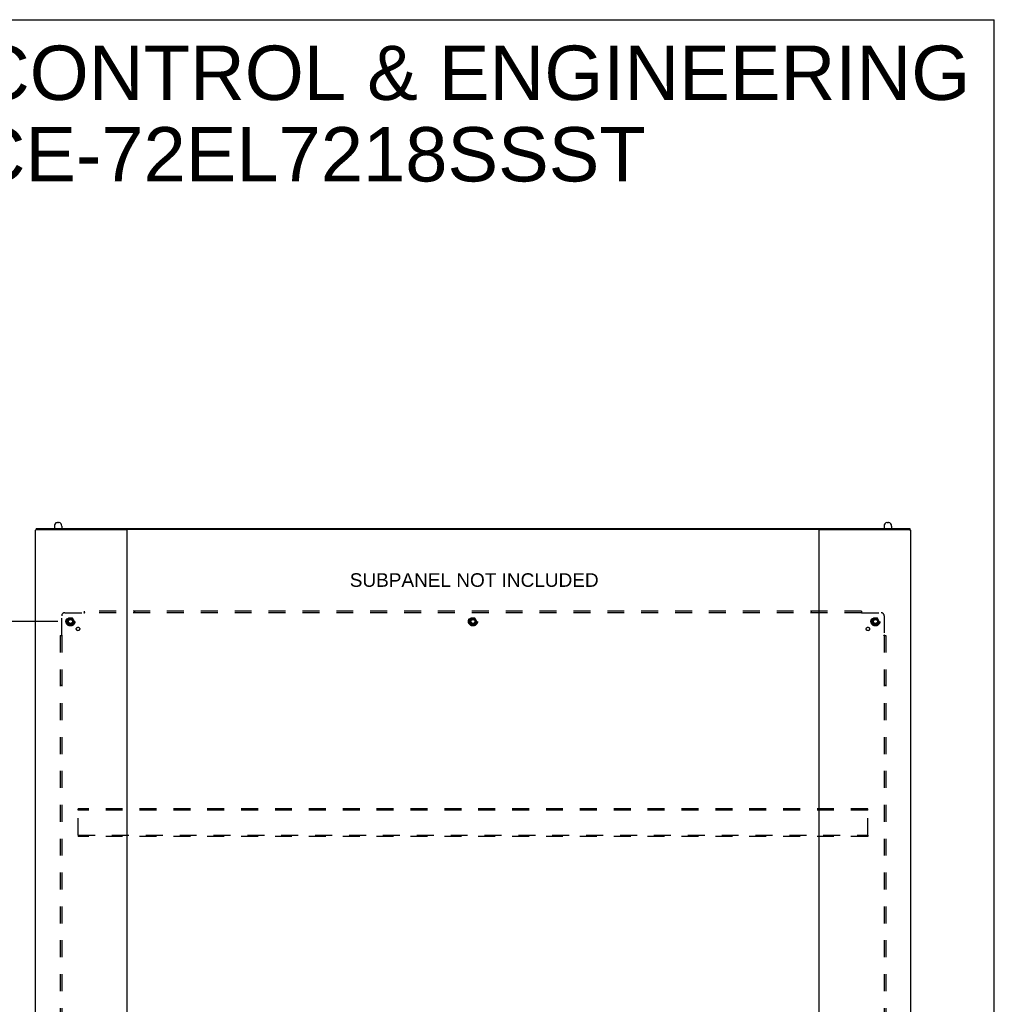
# Model space of a CAD drawing. Header units: inches. Extents: x 0 to 253, y 0 to 164.
# Tile 97 of 97: x 173 to 253, y 83 to 164. Entities that reach past the tile are written whole.
import ezdxf

# ---------------------------------------------------------------- set-up
doc = ezdxf.new("R2010")
doc.units = ezdxf.units.IN
doc.header["$LTSCALE"] = 13.939812
doc.header["$MEASUREMENT"] = 0
doc.linetypes.add('HIDDEN', pattern=[0.2, 0.1, -0.1])
doc.layers.get('0').update_dxf_attribs({"linetype": 'CONTINUOUS'})
for name, color, linetype in [('DEFAULT_2', 8, 'HIDDEN'), ('DIMENSIONS', 7, 'CONTINUOUS'), ('SUBPANEL', 7, 'CONTINUOUS')]:
    doc.layers.add(name, color=color, linetype=linetype)
doc.styles.get("Standard").update_dxf_attribs({"font": 'arial.ttf'})
doc.dimstyles.new('DIMSTYLE_1', dxfattribs={"dimtxt": 1.118167, "dimasz": 1.490889, "dimexe": 0.09, "dimexo": 0.07, "dimgap": 0.0375, "dimtad": 0, "dimtih": 1, "dimtoh": 1, "dimzin": 4, "dimdsep": 46, "dimtxsty": 'Standard', "dimblk": '_FILLED', "dimblk1": '_FILLED', "dimblk2": '_FILLED', "dimcen": 0.09, "dimadec": 3, "dimazin": 1, "dimtfac": 1, "dimtdec": 3, "dimtofl": 0, "dimtmove": 0, "dimatfit": 3, "dimldrblk": '_FILLED', "dimfxl": 0, "dimtolj": 1, "dimtzin": 4, "dimarcsym": 0})

# ---------------------------------------------------------------- blocks, each defined once
blk = doc.blocks.new('_FILLED')
at = {"color": 0, "linetype": 'ByBlock'}
blk.add_solid([(0, 0), (-1, 0.2), (-1, -0.2)], dxfattribs=at)
blk = doc.blocks.new('*D2')
at = {"layer": 'DIMENSIONS', "color": 2, "linetype": 'Continuous'}
for p, q in [((176.375, 114.468), (166.537, 114.468)), ((167.879, 114.468), (167.879, 82.461)), ((167.879, 48.218), (167.879, 80.225)), ((176.375, 48.218), (166.537, 48.218))]:
    blk.add_line(p, q, dxfattribs=at)
at = {"layer": 'DIMENSIONS', "color": 2, "linetype": 'Continuous', "xscale": 1.4908890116, "yscale": 1.4908890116, "zscale": 1.4908890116}
for p, rotation in [((167.879, 114.468), 90), ((167.879, 48.218), 270)]:
    blk.add_blockref('_FILLED', p, dxfattribs=dict(at, rotation=rotation))
at = {"layer": 'DIMENSIONS', "color": 2, "linetype": 'Continuous', "insert": (167.879, 81.902), "char_height": 1.1182, "width": 3.90735, "attachment_point": 2, "line_spacing_factor": 0.9}
blk.add_mtext('66.25', dxfattribs=at)

msp = doc.modelspace()

# ---------------------------------------------------------------- linework, layer by layer
at = {"color": 7, "linetype": 'Continuous'}
for p, q in [((0, 163.998), (253.451, 163.998)), ((253.451, 0), (253.451, 163.998)), ((176.353, 122.622), (176.441, 122.622)), ((244.645, 122.622), (244.733, 122.622)), ((174.595, 122.107), (174.595, 122.015)), ((174.658, 122.123), (246.429, 122.123)), ((176.091, 122.322), (176.091, 122.123)), ((176.703, 122.322), (176.703, 122.123)), ((244.383, 122.322), (244.383, 122.123)), ((244.995, 122.322), (244.995, 122.123)), ((246.491, 122.107), (246.491, 122.015))]:
    msp.add_line(p, q, dxfattribs=at)
at = {"color": 3, "linetype": 'Continuous'}
for p, q in [((174.543, 45.447), (174.543, 121.977)), ((174.625, 122.023), (182.012, 122.023)), ((182.017, 122.023), (182.068, 122.023)), ((182.043, 121.993), (182.043, 45.477)), ((239.013, 122.023), (182.073, 122.023)), ((239.018, 122.023), (239.069, 122.023)), ((239.043, 45.477), (239.043, 121.993)), ((239.074, 122.023), (246.461, 122.023)), ((246.543, 121.977), (246.543, 45.447))]:
    msp.add_line(p, q, dxfattribs=at)
for points in [[(174.595, 122.015), (174.587, 122.012), (174.579, 122.009), (174.571, 122.006), (174.565, 122.003), (174.559, 121.999), (174.554, 121.995), (174.55, 121.992), (174.547, 121.988), (174.545, 121.984), (174.544, 121.98), (174.543, 121.977)], [(174.625, 122.023), (174.614, 122.021), (174.605, 122.018), (174.595, 122.015)], [(246.461, 122.023), (246.472, 122.021), (246.482, 122.018), (246.491, 122.015)], [(246.491, 122.015), (246.5, 122.012), (246.508, 122.009), (246.515, 122.006), (246.521, 122.003), (246.527, 121.999), (246.532, 121.995), (246.536, 121.992), (246.539, 121.988), (246.541, 121.984), (246.543, 121.98), (246.543, 121.977)]]:
    msp.add_lwpolyline(points, dxfattribs=at)
at = {"color": 7, "linetype": 'Continuous'}
for points in [[(174.595, 122.107), (174.595, 122.108), (174.596, 122.11), (174.597, 122.111), (174.599, 122.113), (174.601, 122.114), (174.604, 122.115), (174.606, 122.116), (174.61, 122.117), (174.613, 122.118), (174.617, 122.119), (174.622, 122.12), (174.626, 122.121), (174.631, 122.122), (174.636, 122.122), (174.641, 122.123), (174.647, 122.123), (174.652, 122.123), (174.658, 122.123)], [(246.429, 122.123), (246.434, 122.123), (246.44, 122.123), (246.445, 122.123), (246.45, 122.122), (246.455, 122.122), (246.46, 122.121), (246.464, 122.12), (246.469, 122.119), (246.473, 122.118), (246.477, 122.117), (246.48, 122.116), (246.483, 122.115), (246.485, 122.114), (246.487, 122.113), (246.489, 122.111), (246.49, 122.11), (246.491, 122.108), (246.491, 122.107)]]:
    msp.add_lwpolyline(points, dxfattribs=at)
for centre, radius, start, end in [((176.397, 122.322), 0.306, 105.63034, 180), ((176.353, 122.479), 0.144, 90, 105.63034), ((176.441, 122.479), 0.144, 74.36966, 90), ((176.397, 122.322), 0.306, 0, 74.36966), ((244.689, 122.322), 0.306, 105.63034, 180), ((244.645, 122.479), 0.144, 90, 105.63034), ((244.733, 122.479), 0.144, 74.36966, 90), ((244.689, 122.322), 0.306, 0, 74.36966)]:
    msp.add_arc(centre, radius, start, end, dxfattribs=at)
at = {"color": 3, "linetype": 'Continuous'}
for centre, radius, start, end in [((182.012, 121.992), 0.031, 0, 90), ((182.073, 121.993), 0.03, 90, 180), ((239.013, 121.993), 0.03, 0, 90), ((239.074, 121.992), 0.031, 90, 180)]:
    msp.add_arc(centre, radius, start, end, dxfattribs=at)
at = {"layer": 'DEFAULT_2', "color": 8, "linetype": 'HIDDEN'}
for p, q in [((177.255, 114.74), (177.101, 114.473)), ((177.101, 114.463), (177.255, 114.195)), ((177.573, 114.745), (177.264, 114.745)), ((177.736, 114.473), (177.581, 114.74)), ((177.581, 114.195), (177.736, 114.463)), ((210.38, 114.74), (210.226, 114.473)), ((210.226, 114.463), (210.38, 114.195)), ((210.698, 114.745), (210.389, 114.745)), ((210.861, 114.473), (210.706, 114.74)), ((210.706, 114.195), (210.861, 114.463)), ((243.505, 114.74), (243.351, 114.473)), ((243.351, 114.463), (243.505, 114.195)), ((243.823, 114.745), (243.514, 114.745)), ((243.986, 114.473), (243.831, 114.74)), ((243.831, 114.195), (243.986, 114.463)), ((177.573, 114.19), (177.264, 114.19)), ((210.698, 114.19), (210.389, 114.19)), ((243.823, 114.19), (243.514, 114.19)), ((178.043, 98.926), (178.043, 99.03)), ((243.043, 99.03), (178.043, 99.03)), ((178.043, 96.884), (178.043, 98.926)), ((243.043, 98.926), (178.043, 98.926)), ((243.043, 98.926), (243.043, 99.03)), ((243.043, 96.884), (243.043, 98.926)), ((178.043, 96.884), (178.043, 96.78)), ((178.043, 96.884), (243.043, 96.884)), ((243.043, 96.78), (178.043, 96.78)), ((243.043, 96.884), (243.043, 96.78))]:
    msp.add_line(p, q, dxfattribs=at)
for centre, radius in [((177.418, 114.468), 0.372), ((177.418, 114.468), 0.356), ((177.418, 114.468), 0.312), ((177.418, 114.468), 0.204), ((177.418, 114.468), 0.188), ((177.418, 114.468), 0.183), ((177.418, 114.468), 0.165), ((210.543, 114.468), 0.372), ((210.543, 114.468), 0.356), ((210.543, 114.468), 0.312), ((210.543, 114.468), 0.204), ((210.543, 114.468), 0.188), ((210.543, 114.468), 0.183), ((210.543, 114.468), 0.165), ((243.668, 114.468), 0.372), ((243.668, 114.468), 0.356), ((243.668, 114.468), 0.312), ((243.668, 114.468), 0.204), ((243.668, 114.468), 0.188), ((243.668, 114.468), 0.183), ((243.668, 114.468), 0.165)]:
    msp.add_circle(centre, radius, dxfattribs=at)
for centre, start, end in [((177.109, 114.468), 150.01268, 209.98829), ((177.264, 114.735), 90.01235, 149.98915), ((177.573, 114.735), 30.01204, 89.98872), ((177.727, 114.468), 330.01268, 29.98829), ((210.234, 114.468), 150.01268, 209.98829), ((210.389, 114.735), 90.01235, 149.98915), ((210.698, 114.735), 30.01204, 89.98872), ((210.852, 114.468), 330.01268, 29.98829), ((243.359, 114.468), 150.01268, 209.98829), ((243.514, 114.735), 90.01235, 149.98915), ((243.823, 114.735), 30.01204, 89.98872), ((243.977, 114.468), 330.01268, 29.98829), ((177.264, 114.2), 210.01204, 269.98872), ((177.573, 114.2), 270.01235, 329.98915), ((210.389, 114.2), 210.01204, 269.98872), ((210.698, 114.2), 270.01235, 329.98915), ((243.514, 114.2), 210.01204, 269.98872), ((243.823, 114.2), 270.01235, 329.98915)]:
    msp.add_arc(centre, 0.01, start, end, dxfattribs=at)
at = {"layer": 'SUBPANEL', "color": 8, "linetype": 'HIDDEN'}
for p, q in [((176.949, 115.187), (178.539, 115.187)), ((178.557, 115.205), (178.55, 115.198)), ((178.574, 115.146), (178.574, 115.312)), ((242.512, 115.312), (178.574, 115.312)), ((242.512, 115.187), (178.574, 115.187)), ((182.699, 115.312), (182.699, 115.187)), ((238.387, 115.312), (238.387, 115.187)), ((242.512, 115.312), (242.512, 115.146)), ((242.547, 115.187), (244.137, 115.187)), ((176.699, 113.347), (176.699, 114.937)), ((244.387, 114.937), (244.387, 113.347)), ((176.574, 113.312), (176.574, 49.374)), ((176.574, 113.312), (176.74, 113.312)), ((176.699, 113.312), (176.699, 49.374)), ((244.346, 113.312), (244.512, 113.312)), ((244.387, 113.312), (244.387, 49.374)), ((244.406, 113.329), (244.398, 113.336)), ((244.512, 113.312), (244.512, 49.374)), ((176.699, 109.187), (176.574, 109.187)), ((244.512, 109.187), (244.387, 109.187))]:
    msp.add_line(p, q, dxfattribs=at)
for points in [[(178.55, 115.198), (178.548, 115.196), (178.546, 115.194), (178.544, 115.192), (178.542, 115.19), (178.541, 115.188), (178.539, 115.187)], [(178.552, 115.167), (178.549, 115.172), (178.548, 115.174), (178.546, 115.177), (178.545, 115.179), (178.543, 115.181), (178.542, 115.183), (178.54, 115.185), (178.539, 115.187)], [(178.574, 115.146), (178.573, 115.146), (178.571, 115.147), (178.569, 115.148), (178.568, 115.149), (178.566, 115.15), (178.565, 115.151), (178.563, 115.153), (178.561, 115.154), (178.56, 115.156), (178.559, 115.157), (178.557, 115.159), (178.556, 115.161), (178.555, 115.163), (178.553, 115.165), (178.552, 115.167)], [(178.574, 115.225), (178.573, 115.223), (178.571, 115.22), (178.569, 115.218), (178.567, 115.216), (178.566, 115.214), (178.564, 115.212), (178.562, 115.21), (178.561, 115.209), (178.559, 115.207), (178.557, 115.205)], [(242.512, 115.225), (242.514, 115.223), (242.515, 115.22), (242.517, 115.218), (242.519, 115.216), (242.521, 115.214), (242.522, 115.212), (242.524, 115.21), (242.526, 115.209), (242.527, 115.207), (242.529, 115.205), (242.534, 115.2)], [(242.512, 115.146), (242.514, 115.146), (242.515, 115.147), (242.517, 115.148), (242.519, 115.149), (242.52, 115.15), (242.522, 115.151), (242.523, 115.153), (242.525, 115.154), (242.526, 115.156), (242.528, 115.157), (242.529, 115.159), (242.53, 115.161), (242.532, 115.163), (242.533, 115.165), (242.534, 115.167), (242.537, 115.172)], [(242.534, 115.2), (242.536, 115.198), (242.538, 115.196), (242.54, 115.194), (242.542, 115.192), (242.544, 115.19), (242.546, 115.188), (242.547, 115.187)], [(242.537, 115.172), (242.538, 115.174), (242.54, 115.177), (242.541, 115.179), (242.543, 115.181), (242.544, 115.183), (242.546, 115.185), (242.547, 115.187)], [(176.661, 113.312), (176.663, 113.313), (176.666, 113.315), (176.668, 113.317), (176.67, 113.319), (176.672, 113.32), (176.674, 113.322), (176.676, 113.324), (176.677, 113.325), (176.679, 113.327), (176.681, 113.329), (176.686, 113.334)], [(176.686, 113.334), (176.688, 113.336), (176.69, 113.338), (176.692, 113.34), (176.694, 113.342), (176.696, 113.344), (176.698, 113.345), (176.699, 113.347)], [(176.714, 113.337), (176.712, 113.338), (176.709, 113.34), (176.707, 113.341), (176.705, 113.343), (176.703, 113.344), (176.701, 113.346), (176.699, 113.347)], [(176.74, 113.312), (176.74, 113.313), (176.739, 113.315), (176.738, 113.317), (176.737, 113.318), (176.736, 113.32), (176.735, 113.322), (176.733, 113.323), (176.732, 113.325), (176.73, 113.326), (176.729, 113.327), (176.727, 113.329), (176.725, 113.33), (176.723, 113.331), (176.721, 113.333), (176.719, 113.334), (176.714, 113.337)], [(244.346, 113.312), (244.347, 113.313), (244.347, 113.315), (244.348, 113.317), (244.349, 113.318), (244.35, 113.32), (244.352, 113.322), (244.353, 113.323), (244.354, 113.325), (244.356, 113.326), (244.358, 113.327), (244.359, 113.329), (244.361, 113.33), (244.363, 113.331), (244.365, 113.333), (244.368, 113.334)], [(244.368, 113.334), (244.372, 113.337), (244.375, 113.338), (244.377, 113.34), (244.379, 113.341), (244.381, 113.343), (244.383, 113.344), (244.385, 113.346), (244.387, 113.347)], [(244.398, 113.336), (244.396, 113.338), (244.394, 113.34), (244.392, 113.342), (244.39, 113.344), (244.389, 113.345), (244.387, 113.347)], [(244.425, 113.312), (244.423, 113.313), (244.421, 113.315), (244.418, 113.317), (244.416, 113.319), (244.414, 113.32), (244.412, 113.322), (244.411, 113.324), (244.409, 113.325), (244.407, 113.327), (244.406, 113.329)]]:
    msp.add_lwpolyline(points, dxfattribs=at)
for centre, radius in [((177.418, 114.468), 0.25), ((210.543, 114.468), 0.25), ((243.668, 114.468), 0.25), ((178.037, 113.849), 0.141), ((243.049, 113.849), 0.141)]:
    msp.add_circle(centre, radius, dxfattribs=at)
for centre, start, end in [((176.949, 114.937), 90, 180), ((244.137, 114.937), 0, 90)]:
    msp.add_arc(centre, 0.25, start, end, dxfattribs=at)

# ---------------------------------------------------------------- texts
at = {"layer": 'DIMENSIONS', "color": 2, "linetype": 'Continuous', "attachment_point": 2, "line_spacing_factor": 0.9}
for s, insert, char_height, width in [('SAGINAW CONTROL & ENGINEERING\\PSCE-72EL7218SSST', (194.894, 161.866), 4.47267, 112.96394), ('SUBPANEL NOT INCLUDED', (210.646, 118.434), 1.11817, 20.44707)]:
    msp.add_mtext(s, dxfattribs=dict(at, insert=insert, char_height=char_height, width=width))

# ---------------------------------------------------------------- dimensions: what is measured, and where the dimension line sits
at = {"layer": 'DIMENSIONS', "color": 2, "linetype": 'Continuous'}
dim = msp.add_linear_dim(base=(167.879, 48.218), p1=(176.445, 114.468), p2=(176.445, 48.218), angle=270, dimstyle='DIMSTYLE_1', dxfattribs=at)
dim.commit()
dim.dimension.update_dxf_attribs({"geometry": '*D2', "text_midpoint": (167.875, 81.337), "dimtype": 160})

doc.saveas('drawing.dxf')
